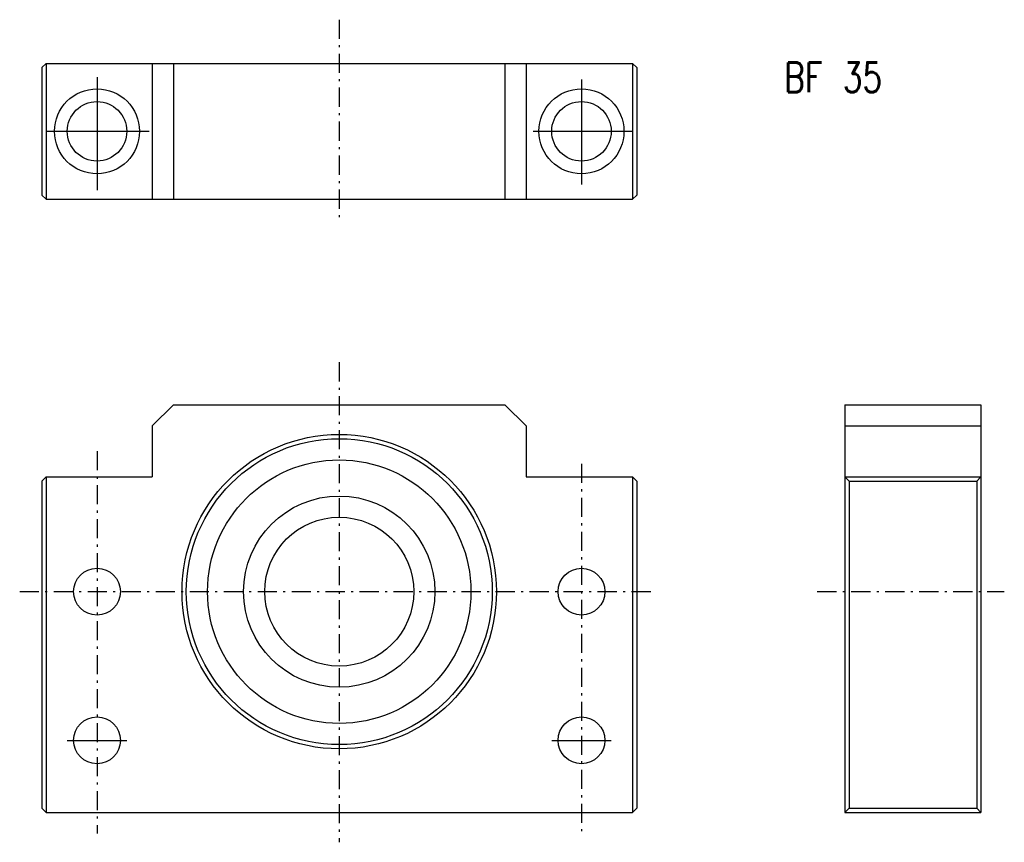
# Model space of a CAD drawing. Extents: x -75 to 156, y -59 to 135.
import ezdxf

# ---------------------------------------------------------------- set-up
doc = ezdxf.new("R2010")
doc.units = 0
doc.linetypes.add('CENTER', pattern=[8, 4.5, -1.5, 0.5, -1.5])
doc.linetypes.add('SOLID', pattern=[0])
doc.layers.get('0').update_dxf_attribs({"linetype": 'SOLID'})
doc.styles.get("Standard").update_dxf_attribs({"font": 'txt.shx'})

msp = doc.modelspace()

# ---------------------------------------------------------------- linework, layer by layer
at = {"color": 7, "linetype": 'CENTER'}
for p, q in [((0, 134.62207), (0, 87.294296)), ((0, 54), (0, -59.000004)), ((-57, 33.071884), (-57, -56.908024)), ((56.999996, 30.085388), (56.999996, -56.908024)), ((-75.194824, 0), (74.000008, 0)), ((112.49999, 0), (156.49998, 0))]:
    msp.add_line(p, q, dxfattribs=at)
at = {"color": 7, "linetype": 'SOLID'}
for p, q in [((-69.000008, 124.34615), (-70.000008, 123.34614)), ((-69.999985, 123.34616), (-69.999985, 93.346161)), ((-69, 124.34615), (68.999992, 124.34615)), ((-69, 124.34615), (-69, 92.346161)), ((-44.000015, 124.34615), (-44.000015, 92.346161)), ((-39, 124.34615), (-39, 92.346161)), ((38.999996, 124.34615), (38.999996, 92.346161)), ((44.000011, 124.34615), (44.000011, 92.346161)), ((68.999992, 124.34615), (68.999992, 92.346161)), ((69.999969, 123.34617), (69, 124.34614)), ((69.999977, 123.34616), (69.999977, 93.346161)), ((-57, 121.06187), (-57, 94.473251)), ((56.999996, 120.53009), (56.999996, 95.802658)), ((-69, 108.34616), (-44.734955, 108.34616)), ((45.666363, 108.34616), (68.999992, 108.34616)), ((-70.000015, 93.346161), (-69.000015, 92.346161)), ((68.999985, 92.346153), (69.999992, 93.346153)), ((-69, 92.346161), (68.999992, 92.346161)), ((-43.999981, 38.999981), (-38.999973, 43.999985)), ((-39, 43.999985), (38.999996, 43.999985)), ((38.999992, 43.999996), (43.999992, 38.999996)), ((118.99998, 43.999985), (150.99997, 43.999985)), ((118.99998, 43.999985), (118.99998, -51.999996)), ((150.99997, 43.999985), (150.99997, -51.999996)), ((-44.000015, 39), (-44.000015, 27)), ((44.000011, 39), (44.000011, 27)), ((118.99998, 39), (150.99997, 39)), ((-69.000008, 27.000008), (-69.999992, 26.000023)), ((-69.999985, 25.999992), (-69.999985, -50.999996)), ((-69, 27), (-44.000015, 27)), ((-69, 27), (-69, -51.999996)), ((44.000011, 27), (68.999992, 27)), ((69.999985, 26), (68.999985, 27.000002)), ((68.999992, 27), (68.999992, -51.999996)), ((69.999977, 25.999992), (69.999977, -50.999996)), ((118.99998, 27), (150.99997, 27)), ((119.99999, 25.999996), (118.99999, 26.999996)), ((119.99998, 25.999992), (149.99997, 25.999992)), ((119.99998, 25.999992), (119.99998, -50.999996)), ((149.99997, 26), (150.99997, 27.000002)), ((149.99997, 25.999992), (149.99997, -50.999996)), ((-63.999985, -35.000008), (-50.000015, -35.000008)), ((50.000011, -35.000008), (63.999981, -35.000008)), ((-69.999985, -50.999996), (-68.999985, -51.999996)), ((-68.999985, -51.999996), (68.999977, -51.999996)), ((68.999977, -51.999992), (69.999977, -50.999992)), ((119.99998, -50.999992), (118.99998, -51.999996)), ((118.99998, -51.999996), (150.99997, -51.999996)), ((119.99998, -50.999996), (149.99997, -50.999996)), ((149.99997, -50.999996), (150.99997, -51.999996))]:
    msp.add_line(p, q, dxfattribs=at)
for centre, radius in [((-57, 108.34616), 9.999999), ((56.999996, 108.34616), 9.999999), ((-57, 108.34616), 7), ((56.999996, 108.34616), 7), ((0, 0), 36.999996), ((0, 0), 36), ((0, 0), 30.999998), ((0, 0), 22.5), ((0, 0), 17.530001), ((-57, 0), 5.5), ((56.999996, 0), 5.5), ((-57, -35.000008), 5.5), ((56.999996, -35.000008), 5.5)]:
    msp.add_circle(centre, radius, dxfattribs=at)

# ---------------------------------------------------------------- texts
at = {"color": 7, "linetype": 'SOLID', "width": 0.767304}
msp.add_text('BF 35', height=7.01538, dxfattribs=at).set_placement((104.712158, 117.557381))

doc.saveas('drawing.dxf')
